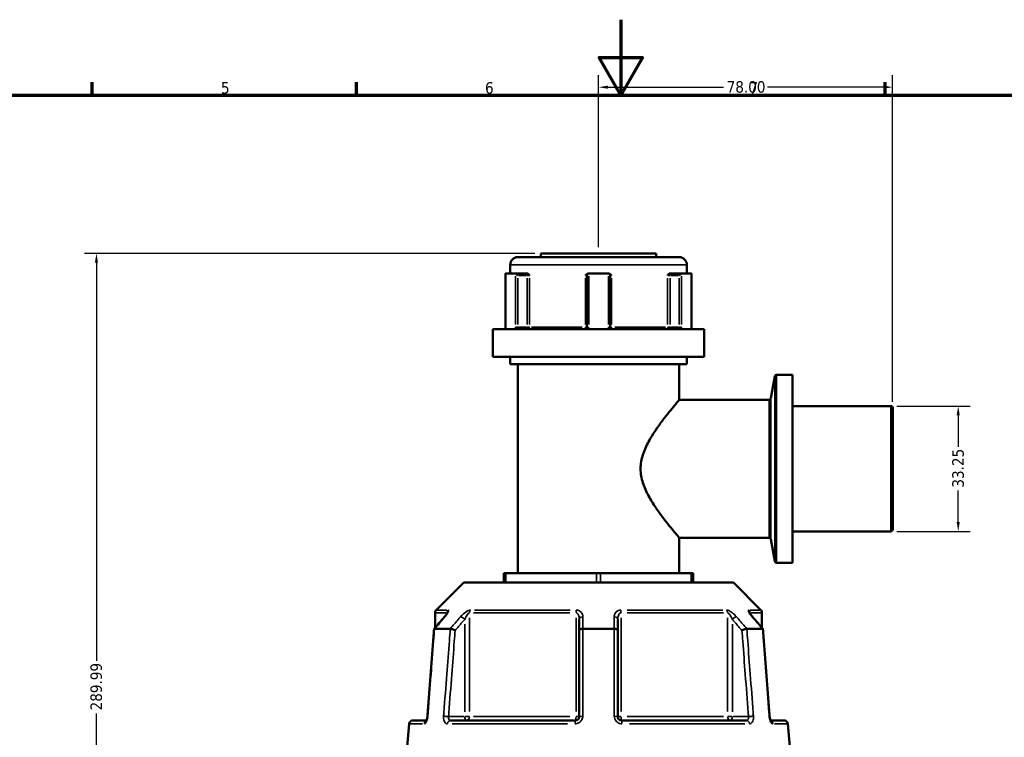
# Model space of a CAD drawing. Header units: millimetres. Extents: x 0 to 904, y 0 to 934.
# Tile 4 of 11: x 261 to 522, y 404 to 594. Entities that reach past the tile are written whole.
import ezdxf

# ---------------------------------------------------------------- set-up
doc = ezdxf.new("R2010")
doc.units = ezdxf.units.MM
for name, color, linetype, lineweight in [('Border (ANSI)', 7, 'Continuous', 70), ('Dimension (ANSI)', 7, 'Continuous', 25), ('Visible (ANSI)', 7, 'Continuous', 50), ('Visible Narrow (ANSI)', 7, 'Continuous', 35)]:
    doc.layers.add(name, color=color, linetype=linetype, lineweight=lineweight)
doc.styles.add('Note Text (ANSI)', font='tahoma.ttf')
doc.dimstyles.new('Default - mm (ANSI)', dxfattribs={"dimtxt": 3.048, "dimasz": 2.5, "dimexe": 3.175, "dimexo": 1.6002, "dimgap": 0.8, "dimtad": 0, "dimtoh": 1, "dimrnd": 1e-08, "dimzin": 4, "dimdsep": 46, "dimtxsty": 'Note Text (ANSI)', "dimcen": 0.09, "dimdle": 10, "dimclrd": 256, "dimclre": 256, "dimclrt": 256, "dimadec": 1, "dimazin": 1, "dimtfac": 1, "dimtofl": 0, "dimtmove": 0, "dimatfit": 3, "dimfxl": 1, "dimtolj": 1, "dimtzin": 4, "dimlwd": -1, "dimlwe": -1, "dimarcsym": 0})

# ---------------------------------------------------------------- blocks, each defined once
blk = doc.blocks.new('Borders Default Border')
at = {"layer": 'Border (ANSI)'}
for p, q in [((280.33, 574), (280.33, 577.45)), ((350.42, 574), (350.42, 577.45)), ((490.58, 574), (490.58, 577.45))]:
    blk.add_line(p, q, dxfattribs=at)
at = {"layer": 'Border (ANSI)', "flags": 128}
for points in [[(420.5, 594), (420.5, 574), (414.73, 584), (426.27, 584), (420.5, 574)], [(20, 20), (20, 574), (821, 574), (821, 20), (20, 20)]]:
    blk.add_lwpolyline(points, dxfattribs=at)
at = {"layer": 'Border (ANSI)', "char_height": 3.05, "attachment_point": 7, "style": 'Note Text (ANSI)'}
for s, insert in [('5', (314.48, 574.34)), ('6', (384.49, 574.34)), ('7', (454.6, 574.4))]:
    blk.add_mtext(s, dxfattribs=dict(at, insert=insert))
blk = doc.blocks.new('*D6')
at = {"layer": 'Defpoints', "color": 0, "transparency": 16777216}
for p in [(492.08, 491.59), (492.08, 458.34), (509.97, 458.34)]:
    blk.add_point(p, dxfattribs=at)
at = {"layer": 'Dimension (ANSI)', "transparency": 16777216}
for p, q in [((493.68, 491.59), (513.14, 491.59)), ((509.97, 489.09), (509.97, 480.77)), ((509.97, 460.84), (509.97, 469.16)), ((493.68, 458.34), (513.14, 458.34))]:
    blk.add_line(p, q, dxfattribs=at)
for points in [[(509.55, 489.09), (510.38, 489.09), (509.97, 491.59)], [(509.55, 460.84), (510.38, 460.84), (509.97, 458.34)]]:
    blk.add_solid(points, dxfattribs=at)
at = {"layer": 'Dimension (ANSI)', "transparency": 16777216, "insert": (508.38, 469.96), "char_height": 3.048, "attachment_point": 1, "rotation": 90, "style": 'Note Text (ANSI)'}
blk.add_mtext('\\A1;33.25', dxfattribs=at)
blk = doc.blocks.new('*D9')
at = {"layer": 'Defpoints', "color": 0, "transparency": 16777216}
for p in [(281.44, 532.06), (399.28, 532.06), (414.97, 242.06)]:
    blk.add_point(p, dxfattribs=at)
at = {"layer": 'Dimension (ANSI)', "transparency": 16777216}
for p, q in [((397.68, 532.06), (278.27, 532.06)), ((281.44, 529.56), (281.44, 424.02)), ((281.44, 244.56), (281.44, 410.11)), ((413.37, 242.06), (278.27, 242.06))]:
    blk.add_line(p, q, dxfattribs=at)
for points in [[(281.02, 529.56), (281.86, 529.56), (281.44, 532.06)], [(281.02, 244.56), (281.86, 244.56), (281.44, 242.06)]]:
    blk.add_solid(points, dxfattribs=at)
at = {"layer": 'Dimension (ANSI)', "transparency": 16777216, "insert": (279.85, 410.91), "char_height": 3.048, "attachment_point": 1, "rotation": 90, "style": 'Note Text (ANSI)'}
blk.add_mtext('\\A1;289.99', dxfattribs=at)
blk = doc.blocks.new('*D10')
at = {"layer": 'Defpoints', "color": 0, "transparency": 16777216}
for p in [(414.58, 576.11), (414.58, 532.06), (492.58, 491.09)]:
    blk.add_point(p, dxfattribs=at)
at = {"layer": 'Dimension (ANSI)', "transparency": 16777216}
for p, q in [((414.58, 533.66), (414.58, 579.29)), ((492.58, 492.69), (492.58, 579.29)), ((417.08, 576.11), (447.76, 576.11)), ((490.08, 576.11), (459.41, 576.11))]:
    blk.add_line(p, q, dxfattribs=at)
for points in [[(417.08, 576.53), (417.08, 575.7), (414.58, 576.11)], [(490.08, 576.53), (490.08, 575.7), (492.58, 576.11)]]:
    blk.add_solid(points, dxfattribs=at)
at = {"layer": 'Dimension (ANSI)', "transparency": 16777216, "insert": (448.56, 577.71), "char_height": 3.048, "attachment_point": 1, "style": 'Note Text (ANSI)'}
blk.add_mtext('\\A1;78.00', dxfattribs=at)

msp = doc.modelspace()

# ---------------------------------------------------------------- linework, layer by layer
at = {"layer": 'Visible (ANSI)'}
for p, q in [((393.163, 531.055), (436.003, 531.055)), ((399.283, 532.055), (429.883, 532.055)), ((399.283, 532.055), (399.283, 531.055)), ((429.883, 532.055), (429.883, 531.055)), ((391.163, 529.055), (391.163, 526.705)), ((438.003, 529.055), (438.003, 526.705)), ((389.917, 526.638), (389.917, 512.505)), ((389.982, 526.705), (392.542, 526.705)), ((395.379, 526.705), (392.542, 526.705)), ((395.748, 526.705), (395.379, 526.705)), ((411.523, 526.205), (411.523, 512.505)), ((412.023, 526.705), (411.947, 526.705)), ((412.023, 526.705), (417.143, 526.705)), ((417.219, 526.705), (417.143, 526.705)), ((417.643, 512.505), (417.643, 526.205)), ((433.788, 526.705), (433.419, 526.705)), ((436.624, 526.705), (433.788, 526.705)), ((436.624, 526.705), (439.184, 526.705)), ((439.249, 512.505), (439.249, 526.638)), ((386.533, 512.005), (442.633, 512.005)), ((386.533, 512.005), (386.533, 504.655)), ((442.633, 512.005), (442.633, 504.655)), ((386.533, 504.655), (442.633, 504.655)), ((391.163, 504.655), (391.163, 502.655)), ((438.003, 504.655), (438.003, 502.655)), ((391.163, 502.655), (438.003, 502.655)), ((393.163, 502.655), (393.163, 447.27)), ((436.003, 502.655), (436.003, 493.25)), ((460.284, 493.663), (461.31, 499.486)), ((466.063, 499.899), (461.803, 499.899)), ((466.063, 499.899), (466.063, 450.026)), ((459.791, 493.25), (436.003, 493.25)), ((492.083, 491.587), (466.063, 491.587)), ((492.583, 491.087), (492.583, 458.838)), ((492.083, 458.338), (466.063, 458.338)), ((436.003, 456.676), (436.003, 447.27)), ((459.791, 456.676), (436.003, 456.676)), ((460.284, 456.262), (461.31, 450.439)), ((466.063, 450.026), (461.803, 450.026)), ((389.496, 447.27), (389.996, 447.27)), ((389.496, 447.27), (389.496, 444.82)), ((389.996, 447.27), (414.083, 447.27)), ((414.083, 447.27), (415.083, 447.27)), ((415.083, 447.27), (439.17, 447.27)), ((439.17, 447.27), (439.67, 447.27)), ((439.67, 444.82), (439.67, 447.27)), ((378.834, 444.82), (371.526, 437.512)), ((378.834, 444.82), (450.332, 444.82)), ((450.332, 444.82), (457.64, 437.512)), ((371.233, 436.805), (371.233, 432.814)), ((457.933, 436.805), (457.933, 432.814)), ((409.483, 435.036), (409.483, 432.12)), ((419.683, 432.12), (419.683, 435.036)), ((371.091, 432.57), (375.252, 432.57)), ((409.483, 432.12), (409.483, 409.27)), ((410.422, 432.57), (418.745, 432.57)), ((419.683, 409.27), (419.683, 432.12)), ((453.915, 432.57), (458.076, 432.57)), ((364.378, 407.357), (363.583, 398.27)), ((365.374, 408.27), (368.951, 408.27)), ((375.346, 408.27), (408.483, 408.27)), ((420.683, 408.27), (453.821, 408.27)), ((460.215, 408.27), (463.792, 408.27)), ((464.788, 407.357), (465.583, 398.27))]:
    msp.add_line(p, q, dxfattribs=at)
for centre, radius, start, end in [((393.163, 529.055), 2, 90, 180), ((436.003, 529.055), 2, 0, 90), ((412.023, 526.205), 0.5, 95.53316, 180), ((417.143, 526.205), 0.5, 0, 84.46684), ((461.803, 499.399), 0.5, 90, 170), ((459.791, 493.75), 0.5, 270, 350), ((492.083, 491.087), 0.5, 0, 90), ((492.083, 458.838), 0.5, 270, 0), ((459.791, 456.176), 0.5, 10, 90), ((461.803, 450.526), 0.5, 190, 270), ((372.233, 436.805), 1, 135, 180), ((456.933, 436.805), 1, 0, 45), ((365.374, 407.27), 1, 90, 175), ((463.792, 407.27), 1, 5, 90)]:
    msp.add_arc(centre, radius, start, end, dxfattribs=at)
for centre, major_axis, ratio, start_param, end_param in [((390.417, 526.205), (-0.483, 0.483), 0.2679492, 6.1179578, 6.5449847), ((392.977, 526.205), (0.483, -0.483), 0.2679492, 1.3089969, 2.7832214), ((436.189, 526.205), (0.483, 0.483), 0.2679492, 0.3583713, 1.8325957), ((438.749, 526.205), (-0.483, -0.483), 0.2679492, 2.8797933, 3.3068202), ((10362.712, -11005.959), (354.119, -16144.189), 0.871299, 3.9057859, 3.9060627), ((-9396.882, -10848.813), (350.928, 15922.406), 0.8713232, 5.5188049, 5.5190856)]:
    msp.add_ellipse(centre, major_axis=major_axis, ratio=ratio, start_param=start_param, end_param=end_param, dxfattribs=at)
for points in [[(389.962, 526.703), (389.969, 526.704), (389.976, 526.705), (389.982, 526.705)], [(392.542, 526.705), (392.552, 526.705), (392.561, 526.704), (392.57, 526.703)], [(411.975, 526.703), (411.991, 526.704), (412.007, 526.705), (412.023, 526.705)], [(417.143, 526.705), (417.159, 526.705), (417.175, 526.704), (417.191, 526.703)], [(436.596, 526.703), (436.605, 526.704), (436.615, 526.705), (436.624, 526.705)], [(439.184, 526.705), (439.191, 526.705), (439.197, 526.704), (439.204, 526.703)], [(371.08, 432.57), (371.083, 432.57), (371.087, 432.57), (371.091, 432.57)], [(375.252, 432.57), (375.257, 432.57), (375.262, 432.57), (375.267, 432.57)], [(410.396, 432.57), (410.405, 432.57), (410.413, 432.57), (410.422, 432.57)], [(418.745, 432.57), (418.753, 432.57), (418.762, 432.57), (418.77, 432.57)], [(453.9, 432.57), (453.905, 432.57), (453.91, 432.57), (453.915, 432.57)], [(458.076, 432.57), (458.079, 432.57), (458.083, 432.57), (458.087, 432.57)], [(369.156, 408.888), (369.169, 408.948), (369.18, 409.009), (369.189, 409.071)]]:
    msp.add_open_spline(points, degree=3, dxfattribs=at)
for points, knots in [([(395.748, 526.705), (395.799, 526.705), (395.85, 526.688), (395.966, 526.618), (396.024, 526.558), (396.142, 526.412), (396.204, 526.312), (396.269, 526.207), (396.269, 526.206), (396.27, 526.205)], [0.232327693, 0.232327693, 0.232327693, 0.232327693, 0.253574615, 0.253574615, 0.282658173, 0.282658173, 0.324006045, 0.324006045, 0.324303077, 0.324303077, 0.324303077, 0.324303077]), ([(411.098, 526.205), (411.098, 526.206), (411.099, 526.207), (411.202, 526.312), (411.301, 526.412), (411.491, 526.558), (411.587, 526.618), (411.778, 526.688), (411.862, 526.705), (411.947, 526.705)], [-0.000316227, -0.000316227, -0.000316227, -0.000316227, 0, 0, 0.044019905, 0.044019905, 0.074982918, 0.074982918, 0.097602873, 0.097602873, 0.097602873, 0.097602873]), ([(417.219, 526.705), (417.305, 526.705), (417.389, 526.688), (417.58, 526.618), (417.675, 526.558), (417.865, 526.412), (417.965, 526.312), (418.067, 526.207), (418.068, 526.206), (418.069, 526.205)], [0.232327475, 0.232327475, 0.232327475, 0.232327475, 0.253574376, 0.253574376, 0.282657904, 0.282657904, 0.324005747, 0.324005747, 0.324302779, 0.324302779, 0.324302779, 0.324302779]), ([(432.897, 526.205), (432.897, 526.206), (432.898, 526.207), (432.963, 526.312), (433.025, 526.412), (433.142, 526.558), (433.201, 526.618), (433.317, 526.688), (433.368, 526.705), (433.419, 526.705)], [-0.000316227, -0.000316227, -0.000316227, -0.000316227, 0, 0, 0.044019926, 0.044019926, 0.074982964, 0.074982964, 0.097602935, 0.097602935, 0.097602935, 0.097602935]), ([(389.841, 512.005), (389.849, 512.027), (389.857, 512.052), (389.873, 512.108), (389.88, 512.139), (389.893, 512.205), (389.899, 512.24), (389.908, 512.312), (389.911, 512.35), (389.916, 512.427), (389.917, 512.466), (389.917, 512.505)], [-0.07407238, -0.07407238, -0.07407238, -0.07407238, -0.059257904, -0.059257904, -0.044443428, -0.044443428, -0.029628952, -0.029628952, -0.014814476, -0.014814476, 0, 0, 0, 0]), ([(411.523, 512.505), (411.523, 512.456), (411.516, 512.407), (411.479, 512.286), (411.439, 512.217), (411.315, 512.087), (411.223, 512.036), (411.091, 512.009), (411.057, 512.005), (411.023, 512.005)], [-0.23500199, -0.23500199, -0.23500199, -0.23500199, -0.20569371, -0.20569371, -0.15880048, -0.15880048, -0.09783927, -0.09783927, -0.0773717, -0.0773717, -0.0773717, -0.0773717]), ([(418.143, 512.005), (418.119, 512.005), (418.095, 512.007), (417.986, 512.023), (417.903, 512.058), (417.782, 512.153), (417.738, 512.205), (417.68, 512.309), (417.663, 512.358), (417.646, 512.44), (417.643, 512.473), (417.643, 512.505)], [-0.788848, -0.788848, -0.788848, -0.788848, -0.77433301, -0.77433301, -0.7219246, -0.7219246, -0.68161043, -0.68161043, -0.65059953, -0.65059953, -0.63121772, -0.63121772, -0.63121772, -0.63121772]), ([(439.249, 512.505), (439.249, 512.466), (439.25, 512.427), (439.255, 512.35), (439.259, 512.312), (439.268, 512.24), (439.273, 512.205), (439.286, 512.139), (439.294, 512.108), (439.309, 512.052), (439.317, 512.027), (439.325, 512.005)], [1.262435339, 1.262435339, 1.262435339, 1.262435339, 1.277249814, 1.277249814, 1.29206429, 1.29206429, 1.306878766, 1.306878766, 1.321693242, 1.321693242, 1.336507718, 1.336507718, 1.336507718, 1.336507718]), ([(436.003, 456.676), (436.003, 456.676), (435.897, 456.8), (435.473, 457.299), (435.156, 457.674), (434.357, 458.633), (433.873, 459.219), (432.813, 460.537), (432.237, 461.27), (431.054, 462.832), (430.4, 463.726), (429.09, 465.66), (428.434, 466.7), (427.25, 468.889), (426.722, 470.039), (425.964, 472.433), (425.737, 473.679), (425.737, 476.247), (425.964, 477.492), (426.722, 479.886), (427.25, 481.036), (428.434, 483.226), (429.09, 484.265), (430.4, 486.199), (431.054, 487.093), (432.237, 488.655), (432.813, 489.388), (433.873, 490.706), (434.357, 491.292), (435.156, 492.251), (435.473, 492.626), (435.897, 493.125), (436.003, 493.25), (436.003, 493.25)], [3.0074099, 3.0074099, 3.0074099, 3.0074099, 3.3740744, 3.3740744, 3.740739, 3.740739, 4.1074035, 4.1074035, 4.474068, 4.474068, 4.859256, 4.859256, 5.2444439, 5.2444439, 5.6296319, 5.6296319, 6.0148198, 6.0148198, 6.4000078, 6.4000078, 6.7851957, 6.7851957, 7.1703837, 7.1703837, 7.5555717, 7.5555717, 7.9222362, 7.9222362, 8.2889007, 8.2889007, 8.6555652, 8.6555652, 9.0222297, 9.0222297, 9.0222297, 9.0222297]), ([(374.506, 436.786), (374.506, 436.786), (374.505, 436.783), (374.499, 436.768), (374.49, 436.747), (374.458, 436.679), (374.428, 436.625), (374.343, 436.482), (374.28, 436.387), (374.136, 436.185), (374.055, 436.078), (373.894, 435.877), (373.817, 435.785), (373.735, 435.692)], [0.11830044, 0.11830044, 0.11830044, 0.11830044, 0.12984163, 0.12984163, 0.15596521, 0.15596521, 0.19532048, 0.19532048, 0.24858388, 0.24858388, 0.30184727, 0.30184727, 0.345416, 0.345416, 0.345416, 0.345416]), ([(455.431, 435.692), (455.332, 435.806), (455.239, 435.918), (455.067, 436.136), (454.988, 436.242), (454.852, 436.439), (454.793, 436.531), (454.727, 436.647), (454.708, 436.681), (454.683, 436.733), (454.675, 436.751), (454.665, 436.775), (454.662, 436.782), (454.661, 436.786), (454.661, 436.786), (454.661, 436.786)], [0, 0, 0, 0, 0.05326363, 0.05326363, 0.10652726, 0.10652726, 0.15979088, 0.15979088, 0.1864227, 0.1864227, 0.20693939, 0.20693939, 0.22202176, 0.22202176, 0.22711666, 0.22711666, 0.22711666, 0.22711666]), ([(370.982, 432.511), (370.864, 430.967), (370.747, 429.423), (370.512, 426.334), (370.395, 424.789), (370.16, 421.701), (370.042, 420.156), (369.807, 417.068), (369.69, 415.523), (369.455, 412.435), (369.338, 410.89), (369.22, 409.346)], [0.5718587, 0.5718587, 0.5718587, 0.5718587, 1.0369479, 1.0369479, 1.5020372, 1.5020372, 1.9671264, 1.9671264, 2.4322156, 2.4322156, 2.8973048, 2.8973048, 2.8973048, 2.8973048]), ([(371.08, 432.57), (371.027, 432.565), (370.996, 432.55), (370.983, 432.521), (370.982, 432.516), (370.982, 432.511)], [-0.153595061, -0.153595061, -0.153595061, -0.153595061, -0.116550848, -0.116550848, -0.109554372, -0.109554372, -0.109554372, -0.109554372]), ([(376.555, 432.12), (376.554, 432.121), (376.553, 432.122), (376.448, 432.178), (376.335, 432.233), (376.099, 432.336), (375.978, 432.384), (375.741, 432.466), (375.627, 432.501), (375.424, 432.55), (375.337, 432.565), (375.267, 432.57)], [-0.15371258, -0.15371258, -0.15371258, -0.15371258, -0.15323742, -0.15323742, -0.11409173, -0.11409173, -0.07545617, -0.07545617, -0.03695795, -0.03695795, 0, 0, 0, 0]), ([(410.396, 432.57), (410.274, 432.565), (410.155, 432.55), (409.931, 432.501), (409.83, 432.466), (409.662, 432.384), (409.597, 432.336), (409.507, 432.233), (409.484, 432.178), (409.483, 432.122), (409.483, 432.121), (409.483, 432.12)], [-0.15359492, -0.15359492, -0.15359492, -0.15359492, -0.11655078, -0.11655078, -0.07796289, -0.07796289, -0.03923697, -0.03923697, 0, 0, 0.0004764, 0.0004764, 0.0004764, 0.0004764]), ([(419.683, 432.12), (419.683, 432.121), (419.683, 432.122), (419.683, 432.178), (419.659, 432.233), (419.57, 432.336), (419.504, 432.384), (419.336, 432.466), (419.235, 432.501), (419.012, 432.55), (418.893, 432.565), (418.77, 432.57)], [-0.15371258, -0.15371258, -0.15371258, -0.15371258, -0.15323729, -0.15323729, -0.11409168, -0.11409168, -0.07545593, -0.07545593, -0.03695789, -0.03695789, 0, 0, 0, 0]), ([(453.9, 432.57), (453.83, 432.565), (453.742, 432.55), (453.54, 432.501), (453.426, 432.466), (453.189, 432.384), (453.068, 432.336), (452.832, 432.233), (452.718, 432.178), (452.614, 432.122), (452.613, 432.121), (452.611, 432.12)], [-0.15359504, -0.15359504, -0.15359504, -0.15359504, -0.11655084, -0.11655084, -0.07796278, -0.07796278, -0.03923704, -0.03923704, 0, 0, 0.00047627, 0.00047627, 0.00047627, 0.00047627]), ([(458.185, 432.511), (458.184, 432.516), (458.183, 432.521), (458.171, 432.55), (458.139, 432.565), (458.087, 432.57)], [-0.043938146, -0.043938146, -0.043938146, -0.043938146, -0.03695796, -0.03695796, 0, 0, 0, 0]), ([(459.946, 409.346), (459.829, 410.89), (459.711, 412.435), (459.476, 415.523), (459.359, 417.068), (459.124, 420.156), (459.007, 421.701), (458.772, 424.789), (458.654, 426.334), (458.419, 429.423), (458.302, 430.967), (458.185, 432.511)], [1.2046153, 1.2046153, 1.2046153, 1.2046153, 1.6697046, 1.6697046, 2.1347938, 2.1347938, 2.599883, 2.599883, 3.0649722, 3.0649722, 3.5300614, 3.5300614, 3.5300614, 3.5300614]), ([(369.22, 409.346), (369.21, 409.209), (369.192, 409.071), (369.142, 408.811), (369.111, 408.69), (369.045, 408.481), (369.01, 408.393), (368.948, 408.261), (368.92, 408.213), (368.884, 408.158), (368.872, 408.146), (368.872, 408.146)], [0, 0, 0, 0, 0.05246869, 0.05246869, 0.10385719, 0.10385719, 0.15173749, 0.15173749, 0.19343627, 0.19343627, 0.22729393, 0.22729393, 0.22729393, 0.22729393]), ([(368.872, 408.146), (368.872, 408.146), (368.873, 408.146), (368.878, 408.152), (368.888, 408.165), (368.903, 408.186)], [0.08751627, 0.08751627, 0.08751627, 0.08751627, 0.094643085, 0.094643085, 0.122975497, 0.122975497, 0.122975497, 0.122975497]), ([(368.951, 408.27), (368.957, 408.282), (368.963, 408.294), (368.998, 408.365), (369.028, 408.437), (369.075, 408.571), (369.092, 408.628), (369.109, 408.688)], [0.150448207, 0.150448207, 0.150448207, 0.150448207, 0.159506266, 0.159506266, 0.200620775, 0.200620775, 0.227257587, 0.227257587, 0.227257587, 0.227257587]), ([(409.483, 409.27), (409.483, 409.204), (409.477, 409.139), (409.443, 408.971), (409.406, 408.871), (409.287, 408.659), (409.195, 408.554), (408.943, 408.364), (408.771, 408.296), (408.558, 408.272), (408.521, 408.27), (408.483, 408.27)], [0, 0, 0, 0, 0.03957477, 0.03957477, 0.1028944, 0.1028944, 0.18520991, 0.18520991, 0.29222008, 0.29222008, 0.31481112, 0.31481112, 0.31481112, 0.31481112]), ([(420.683, 408.27), (420.573, 408.27), (420.463, 408.288), (420.191, 408.382), (420.039, 408.485), (419.77, 408.799), (419.683, 409.035), (419.683, 409.27)], [0, 0, 0, 0, 0.06653404, 0.06653404, 0.1729885, 0.1729885, 0.31481287, 0.31481287, 0.31481287, 0.31481287]), ([(459.946, 409.346), (459.957, 409.209), (459.975, 409.071), (460.024, 408.811), (460.055, 408.69), (460.121, 408.481), (460.156, 408.393), (460.198, 408.303), (460.207, 408.286), (460.215, 408.27)], [0, 0, 0, 0, 0.05246869, 0.05246869, 0.10385719, 0.10385719, 0.15173749, 0.15173749, 0.16436308, 0.16436308, 0.16436308, 0.16436308]), ([(460.294, 408.146), (460.294, 408.146), (460.294, 408.146), (460.289, 408.152), (460.277, 408.167), (460.243, 408.218), (460.221, 408.257), (460.168, 408.365), (460.138, 408.437), (460.078, 408.611), (460.048, 408.717), (459.995, 408.952), (459.973, 409.082), (459.954, 409.258), (459.949, 409.302), (459.946, 409.346)], [0.08751627, 0.08751627, 0.08751627, 0.08751627, 0.09464308, 0.09464308, 0.12462258, 0.12462258, 0.15950627, 0.15950627, 0.20062077, 0.20062077, 0.24742921, 0.24742921, 0.29808648, 0.29808648, 0.31481397, 0.31481397, 0.31481397, 0.31481397])]:
    msp.add_open_spline(points, degree=3, knots=knots, dxfattribs=at)
at = {"layer": 'Visible Narrow (ANSI)'}
for p, q in [((437.715, 529.055), (391.452, 529.055)), ((389.962, 513.215), (389.962, 525.993)), ((392.57, 525.993), (392.57, 513.215)), ((393.227, 513.19), (393.227, 525.52)), ((393.347, 526.205), (395.509, 526.205)), ((395.629, 525.52), (395.629, 513.19)), ((395.66, 526.205), (396.246, 526.205)), ((396.27, 513.19), (396.27, 525.52)), ((411.098, 525.52), (411.098, 513.19)), ((411.133, 526.205), (411.522, 526.205)), ((411.975, 513.215), (411.975, 525.993)), ((417.191, 525.993), (417.191, 513.215)), ((417.644, 526.205), (418.034, 526.205)), ((418.069, 513.19), (418.069, 525.52)), ((432.897, 525.52), (432.897, 513.19)), ((432.92, 526.205), (433.506, 526.205)), ((433.538, 513.19), (433.538, 525.52)), ((433.658, 526.205), (435.819, 526.205)), ((435.939, 525.52), (435.939, 513.19)), ((436.596, 513.215), (436.596, 525.993)), ((439.204, 525.993), (439.204, 513.215)), ((389.958, 512.505), (389.917, 512.505)), ((393.195, 512.505), (392.593, 512.505)), ((395.509, 512.505), (393.347, 512.505)), ((396.246, 512.505), (395.66, 512.505)), ((396.829, 512.505), (410.234, 512.505)), ((411.522, 512.505), (411.133, 512.505)), ((411.938, 512.505), (411.525, 512.505)), ((417.642, 512.505), (417.228, 512.505)), ((418.034, 512.505), (417.644, 512.505)), ((418.933, 512.505), (432.338, 512.505)), ((433.506, 512.505), (432.92, 512.505)), ((435.819, 512.505), (433.658, 512.505)), ((436.573, 512.505), (435.972, 512.505)), ((439.249, 512.505), (439.208, 512.505)), ((461.31, 450.741), (461.31, 499.184)), ((461.803, 499.592), (461.803, 450.333)), ((459.791, 456.901), (459.791, 493.024)), ((460.284, 493.432), (460.284, 456.493)), ((492.083, 458.543), (492.083, 491.382)), ((389.996, 444.943), (389.996, 447.148)), ((414.083, 447.148), (414.083, 444.943)), ((415.083, 444.943), (415.083, 447.148)), ((439.17, 447.148), (439.17, 444.943)), ((374.11, 436.805), (371.241, 436.805)), ((371.534, 437.512), (374.383, 437.512)), ((374.417, 436.795), (374.417, 436.616)), ((406.97, 436.805), (381.431, 436.805)), ((381.655, 437.512), (407.021, 437.512)), ((422.145, 437.512), (447.511, 437.512)), ((447.735, 436.805), (422.197, 436.805)), ((454.75, 436.616), (454.75, 436.795)), ((454.783, 437.512), (457.632, 437.512)), ((457.925, 436.805), (455.057, 436.805)), ((379.09, 433.747), (379.09, 410.558)), ((380.379, 410.647), (380.379, 435.428)), ((408.621, 435.428), (408.621, 410.647)), ((420.546, 410.647), (420.546, 435.428)), ((448.787, 435.428), (448.787, 410.647)), ((450.076, 410.558), (450.076, 433.747)), ((367.948, 407.357), (364.388, 407.357)), ((378.876, 409.27), (375.031, 409.27)), ((406.376, 407.357), (375.793, 407.357)), ((380.333, 409.27), (379.153, 409.27)), ((381.431, 409.27), (406.97, 409.27)), ((409.481, 409.27), (408.691, 409.27)), ((420.475, 409.27), (419.686, 409.27)), ((422.197, 409.27), (447.735, 409.27)), ((453.373, 407.357), (422.791, 407.357)), ((450.013, 409.27), (448.833, 409.27)), ((454.135, 409.27), (450.29, 409.27)), ((464.778, 407.357), (461.219, 407.357))]:
    msp.add_line(p, q, dxfattribs=at)
for centre, major_axis, ratio, start_param, end_param in [((395.379, 526.205), (0, 0.5), 0.5, 4.7909288, 6.2046455), ((433.788, 526.205), (0, 0.5), 0.5, 0.0785398, 1.4922565), ((395.879, 512.505), (0, -0.5), 0.5, 4.7909288, 6.2046455), ((395.879, 512.505), (0, -0.5), 0.7819657, 0.0785398, 1.4922565), ((411.023, 512.505), (0, -0.5), 0.1488294, 0.0785398, 1.4922565), ((418.143, 512.505), (0, -0.5), 0.1488294, 4.7909288, 6.2046455), ((433.288, 512.505), (0, -0.5), 0.7819657, 4.7909288, 6.2046455), ((433.288, 512.505), (0, -0.5), 0.5, 0.0785398, 1.4922565), ((375.343, 436.805), (0, 1), 0.9265657, 0.8246681, 1.5315264), ((381.168, 436.805), (0, -1), 0.7890235, 3.9662607, 4.6731191), ((408.758, 436.805), (0, 1), 0.1375423, 0.8246681, 1.5315264), ((420.408, 436.805), (0, -1), 0.1375423, 1.6100662, 2.3169246), ((447.998, 436.805), (0, 1), 0.7890235, 4.7516589, 5.4585172), ((453.823, 436.805), (0, -1), 0.9265657, 1.6100662, 2.3169246), ((374.49, 435.036), (-0.755, 0.656), 0.3543192, 5.9781609, 6.2671314), ((378.59, 435.036), (-0.755, 0.656), 0.3543192, 4.400804, 5.755338), ((410.483, 435.036), (-1, 0), 0.7086384, 4.8533994, 6.2079334), ((418.683, 435.036), (1, 0), 0.7086384, 0.0752519, 1.4297859), ((450.576, 435.036), (-0.755, -0.656), 0.3543192, 3.66944, 5.023974), ((454.676, 435.036), (0.755, 0.656), 0.3543192, 0.0160539, 0.3050244), ((369.246, 407.27), (0, 1), 0.9213266, 0.4254409, 1.427841), ((370.217, 409.27), (-0.997, 0.076), 0.0437298, 5.8665688, 6.2612581), ((374.317, 409.27), (0.997, -0.076), 0.0437298, 1.1232285, 2.4618904), ((375.346, 407.27), (0, 1), 0.797365, 0.0741765, 1.4093534), ((379.59, 409.27), (0, -1), 0.5, 4.7909288, 6.2046455), ((379.59, 409.27), (0, -1), 0.7890235, 0.0785398, 1.4922565), ((408.483, 407.27), (0, 1), 0.1239616, 0.0741765, 1.4093534), ((408.483, 409.27), (0, -1), 0.1375423, 0.0785398, 1.4922565), ((410.483, 409.27), (-1, 0), 0.0874597, 4.8701533, 6.2088152), ((418.683, 409.27), (1, 0), 0.0874597, 0.0743701, 1.413032), ((420.683, 409.27), (0, -1), 0.1375423, 4.7909288, 6.2046455), ((420.683, 407.27), (0, 1), 0.1239616, 4.8738319, 6.2090088), ((449.576, 409.27), (0, -1), 0.7890235, 4.7909288, 6.2046455), ((449.576, 409.27), (0, -1), 0.5, 0.0785398, 1.4922565), ((453.821, 407.27), (0, 1), 0.797365, 4.8738319, 6.2090088), ((454.849, 409.27), (0.997, 0.076), 0.0437298, 0.6797022, 2.0183641), ((458.949, 409.27), (0.997, 0.076), 0.0437298, 0.0219272, 0.4166165), ((459.921, 407.27), (0, 1), 0.9213266, 4.8553461, 5.8577786)]:
    msp.add_ellipse(centre, major_axis=major_axis, ratio=ratio, start_param=start_param, end_param=end_param, dxfattribs=at)
for points, knots in [([(389.906, 512.005), (389.922, 512.072), (389.935, 512.143), (389.956, 512.31), (389.962, 512.407), (389.962, 512.505)], [-0.05238018, -0.05238018, -0.05238018, -0.05238018, -0.029308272, -0.029308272, 0, 0, 0, 0]), ([(392.57, 512.505), (392.57, 512.44), (392.574, 512.376), (392.593, 512.211), (392.615, 512.113), (392.647, 512.016), (392.649, 512.011), (392.65, 512.005)], [0.631217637, 0.631217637, 0.631217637, 0.631217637, 0.650604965, 0.650604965, 0.681624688, 0.681624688, 0.683597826, 0.683597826, 0.683597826, 0.683597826]), ([(393.578, 512.005), (393.56, 512.005), (393.543, 512.007), (393.464, 512.023), (393.405, 512.058), (393.321, 512.153), (393.291, 512.205), (393.252, 512.309), (393.24, 512.358), (393.229, 512.44), (393.227, 512.473), (393.227, 512.505)], [-0.78884786, -0.78884786, -0.78884786, -0.78884786, -0.77437366, -0.77437366, -0.72195033, -0.72195033, -0.68162469, -0.68162469, -0.65060496, -0.65060496, -0.63121764, -0.63121764, -0.63121764, -0.63121764]), ([(411.839, 512.005), (411.878, 512.072), (411.909, 512.143), (411.96, 512.31), (411.975, 512.407), (411.975, 512.505)], [0.182621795, 0.182621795, 0.182621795, 0.182621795, 0.205693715, 0.205693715, 0.235001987, 0.235001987, 0.235001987, 0.235001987]), ([(417.191, 512.505), (417.191, 512.44), (417.198, 512.376), (417.231, 512.211), (417.267, 512.113), (417.321, 512.017), (417.325, 512.011), (417.328, 512.005)], [0.631217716, 0.631217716, 0.631217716, 0.631217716, 0.650599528, 0.650599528, 0.681610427, 0.681610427, 0.683597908, 0.683597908, 0.683597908, 0.683597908]), ([(435.939, 512.505), (435.939, 512.456), (435.934, 512.407), (435.91, 512.286), (435.882, 512.217), (435.798, 512.087), (435.733, 512.036), (435.638, 512.009), (435.613, 512.005), (435.589, 512.005)], [-0.31313757, -0.31313757, -0.31313757, -0.31313757, -0.2838293, -0.2838293, -0.23693606, -0.23693606, -0.17597486, -0.17597486, -0.15550734, -0.15550734, -0.15550734, -0.15550734]), ([(436.516, 512.005), (436.539, 512.072), (436.557, 512.143), (436.587, 512.31), (436.596, 512.407), (436.596, 512.505)], [0.26075738, 0.26075738, 0.26075738, 0.26075738, 0.283829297, 0.283829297, 0.313137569, 0.313137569, 0.313137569, 0.313137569]), ([(439.204, 512.505), (439.204, 512.44), (439.207, 512.376), (439.221, 512.211), (439.236, 512.113), (439.258, 512.016), (439.259, 512.011), (439.261, 512.005)], [1.262435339, 1.262435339, 1.262435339, 1.262435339, 1.281821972, 1.281821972, 1.312840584, 1.312840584, 1.314815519, 1.314815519, 1.314815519, 1.314815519]), ([(373.847, 435.743), (374.04, 435.964), (374.215, 436.184), (374.489, 436.567), (374.595, 436.733), (374.731, 436.987), (374.775, 437.083), (374.834, 437.26), (374.847, 437.34), (374.828, 437.444), (374.806, 437.476), (374.749, 437.506), (374.721, 437.512), (374.688, 437.512)], [-0.345416, -0.345416, -0.345416, -0.345416, -0.25131567, -0.25131567, -0.17440412, -0.17440412, -0.12292214, -0.12292214, -0.06721438, -0.06721438, -0.02585168, -0.02585168, 0, 0, 0, 0]), ([(374.417, 436.805), (374.433, 436.805), (374.446, 436.799), (374.469, 436.775), (374.477, 436.756), (374.483, 436.732)], [0, 0, 0, 0, 0.025851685, 0.025851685, 0.053736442, 0.053736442, 0.053736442, 0.053736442]), ([(380.61, 437.512), (380.48, 437.512), (380.323, 437.477), (379.719, 437.247), (379.238, 436.909), (378.525, 436.293), (378.253, 436.019), (378.013, 435.743)], [-0.34541683, -0.34541683, -0.34541683, -0.34541683, -0.28278882, -0.28278882, -0.11734182, -0.11734182, 0, 0, 0, 0]), ([(379.09, 435.036), (379.21, 435.312), (379.346, 435.586), (379.7, 436.202), (379.939, 436.54), (380.238, 436.77), (380.315, 436.805), (380.379, 436.805)], [0, 0, 0, 0, 0.11734182, 0.11734182, 0.28278882, 0.28278882, 0.34541683, 0.34541683, 0.34541683, 0.34541683]), ([(408.621, 436.805), (408.663, 436.805), (408.706, 436.799), (408.813, 436.769), (408.876, 436.736), (409.013, 436.633), (409.083, 436.553), (409.199, 436.376), (409.247, 436.281), (409.349, 436.028), (409.394, 435.862), (409.465, 435.479), (409.483, 435.258), (409.483, 435.036)], [0, 0, 0, 0, 0.02585168, 0.02585168, 0.06721438, 0.06721438, 0.12305037, 0.12305037, 0.17415567, 0.17415567, 0.25081718, 0.25081718, 0.34541583, 0.34541583, 0.34541583, 0.34541583]), ([(410.417, 435.743), (410.417, 435.965), (410.379, 436.186), (410.235, 436.569), (410.142, 436.735), (409.935, 436.988), (409.838, 437.083), (409.601, 437.26), (409.459, 437.34), (409.18, 437.444), (409.052, 437.476), (408.834, 437.506), (408.748, 437.512), (408.661, 437.512)], [-0.34541583, -0.34541583, -0.34541583, -0.34541583, -0.25081718, -0.25081718, -0.17415567, -0.17415567, -0.12305037, -0.12305037, -0.06721438, -0.06721438, -0.02585168, -0.02585168, 0, 0, 0, 0]), ([(420.505, 437.512), (420.273, 437.512), (420.048, 437.469), (419.399, 437.219), (419.101, 436.895), (418.807, 436.293), (418.749, 436.019), (418.749, 435.743)], [-0.34541645, -0.34541645, -0.34541645, -0.34541645, -0.27620858, -0.27620858, -0.11734182, -0.11734182, 0, 0, 0, 0]), ([(419.683, 435.036), (419.683, 435.312), (419.712, 435.586), (419.855, 436.188), (420.002, 436.512), (420.321, 436.762), (420.431, 436.805), (420.546, 436.805)], [0, 0, 0, 0, 0.11734182, 0.11734182, 0.27620858, 0.27620858, 0.34541645, 0.34541645, 0.34541645, 0.34541645]), ([(451.153, 435.743), (450.961, 435.964), (450.748, 436.183), (450.331, 436.566), (450.133, 436.732), (449.788, 436.987), (449.646, 437.083), (449.35, 437.26), (449.195, 437.34), (448.935, 437.444), (448.828, 437.476), (448.668, 437.506), (448.61, 437.512), (448.556, 437.512)], [-0.34541603, -0.34541603, -0.34541603, -0.34541603, -0.25141662, -0.25141662, -0.17445287, -0.17445287, -0.12288915, -0.12288915, -0.06721438, -0.06721438, -0.02585168, -0.02585168, 0, 0, 0, 0]), ([(448.787, 436.805), (448.814, 436.805), (448.843, 436.799), (448.921, 436.769), (448.974, 436.736), (449.102, 436.633), (449.179, 436.553), (449.326, 436.376), (449.397, 436.28), (449.568, 436.025), (449.667, 435.859), (449.874, 435.476), (449.98, 435.257), (450.076, 435.036)], [0, 0, 0, 0, 0.02585168, 0.02585168, 0.06721438, 0.06721438, 0.12288915, 0.12288915, 0.17445287, 0.17445287, 0.25141662, 0.25141662, 0.34541603, 0.34541603, 0.34541603, 0.34541603]), ([(454.478, 437.512), (454.396, 437.512), (454.348, 437.475), (454.293, 437.24), (454.455, 436.906), (454.865, 436.293), (455.079, 436.019), (455.319, 435.743)], [-0.34541684, -0.34541684, -0.34541684, -0.34541684, -0.28109054, -0.28109054, -0.11734182, -0.11734182, 0, 0, 0, 0]), ([(371.091, 432.57), (371.784, 433.368), (372.477, 434.166), (373.17, 434.963), (373.396, 435.223), (373.622, 435.483), (373.847, 435.743)], [-1.97914638, -1.97914638, -1.97914638, -1.97914638, -1.63999425, -1.63999425, -1.63999425, -1.52956, -1.52956, -1.52956, -1.52956]), ([(378.013, 435.743), (377.787, 435.483), (377.561, 435.223), (377.335, 434.963), (376.64, 434.166), (375.946, 433.368), (375.252, 432.57)], [-2.74525, -2.74525, -2.74525, -2.74525, -2.63478434, -2.63478434, -2.63478434, -2.29566362, -2.29566362, -2.29566362, -2.29566362]), ([(376.555, 432.12), (377.174, 432.832), (377.793, 433.544), (378.412, 434.256), (378.638, 434.516), (378.864, 434.776), (379.09, 435.036)], [2.33212986, 2.33212986, 2.33212986, 2.33212986, 2.63478434, 2.63478434, 2.63478434, 2.74525, 2.74525, 2.74525, 2.74525]), ([(410.422, 432.57), (410.421, 433.368), (410.42, 434.166), (410.419, 434.963), (410.418, 435.223), (410.418, 435.483), (410.417, 435.743)], [-1.97914638, -1.97914638, -1.97914638, -1.97914638, -1.63999115, -1.63999115, -1.63999115, -1.52956, -1.52956, -1.52956, -1.52956]), ([(418.749, 435.743), (418.749, 435.483), (418.748, 435.223), (418.748, 434.963), (418.747, 434.166), (418.746, 433.368), (418.745, 432.57)], [-0.97913562, -0.97913562, -0.97913562, -0.97913562, -0.86870447, -0.86870447, -0.86870447, -0.52954924, -0.52954924, -0.52954924, -0.52954924]), ([(450.076, 435.036), (450.302, 434.776), (450.528, 434.516), (450.754, 434.256), (451.373, 433.544), (451.992, 432.832), (452.611, 432.12)], [1.52956, 1.52956, 1.52956, 1.52956, 1.64002566, 1.64002566, 1.64002566, 1.94268014, 1.94268014, 1.94268014, 1.94268014]), ([(453.915, 432.57), (453.22, 433.368), (452.526, 434.166), (451.832, 434.963), (451.606, 435.223), (451.379, 435.483), (451.153, 435.743)], [-1.97914638, -1.97914638, -1.97914638, -1.97914638, -1.64002566, -1.64002566, -1.64002566, -1.52956, -1.52956, -1.52956, -1.52956]), ([(455.319, 435.743), (455.545, 435.483), (455.77, 435.223), (455.996, 434.963), (456.689, 434.166), (457.383, 433.368), (458.076, 432.57)], [-2.9717419, -2.9717419, -2.9717419, -2.9717419, -2.86130766, -2.86130766, -2.86130766, -2.52215552, -2.52215552, -2.52215552, -2.52215552]), ([(369.316, 409.357), (369.34, 409.677), (369.365, 409.996), (369.648, 413.728), (369.907, 417.141), (370.167, 420.553), (370.39, 423.498), (370.614, 426.442), (370.918, 430.447), (370.999, 431.508), (371.08, 432.57)], [-2.8973048, -2.8973048, -2.8973048, -2.8973048, -2.8010583, -2.8010583, -1.7733903, -1.7733903, -1.7733903, -0.8866951, -0.8866951, -0.5671389, -0.5671389, -0.5671389, -0.5671389]), ([(375.267, 432.57), (375.186, 431.508), (375.105, 430.447), (374.8, 426.442), (374.576, 423.498), (374.352, 420.553), (374.092, 417.141), (373.832, 413.728), (373.548, 409.996), (373.524, 409.677), (373.499, 409.357)], [-3.5347812, -3.5347812, -3.5347812, -3.5347812, -3.215225, -3.215225, -2.3285299, -2.3285299, -2.3285299, -1.3008619, -1.3008619, -1.2046153, -1.2046153, -1.2046153, -1.2046153]), ([(374.817, 409.27), (374.842, 409.59), (374.866, 409.909), (375.15, 413.641), (375.409, 417.054), (375.669, 420.466), (375.893, 423.41), (376.117, 426.355), (376.412, 430.24), (376.484, 431.18), (376.555, 432.12)], [1.2046153, 1.2046153, 1.2046153, 1.2046153, 1.3008619, 1.3008619, 2.3285299, 2.3285299, 2.3285299, 3.215225, 3.215225, 3.4984336, 3.4984336, 3.4984336, 3.4984336]), ([(410.4, 409.357), (410.4, 409.677), (410.4, 409.996), (410.399, 413.728), (410.399, 417.141), (410.398, 420.553), (410.398, 423.498), (410.397, 426.442), (410.397, 430.447), (410.396, 431.508), (410.396, 432.57)], [-2.8973048, -2.8973048, -2.8973048, -2.8973048, -2.8010583, -2.8010583, -1.7733903, -1.7733903, -1.7733903, -0.8866951, -0.8866951, -0.5671389, -0.5671389, -0.5671389, -0.5671389]), ([(418.77, 432.57), (418.77, 431.508), (418.77, 430.447), (418.769, 426.442), (418.769, 423.498), (418.768, 420.553), (418.768, 417.141), (418.767, 413.728), (418.767, 409.996), (418.767, 409.677), (418.767, 409.357)], [-3.5347812, -3.5347812, -3.5347812, -3.5347812, -3.215225, -3.215225, -2.3285299, -2.3285299, -2.3285299, -1.3008619, -1.3008619, -1.2046153, -1.2046153, -1.2046153, -1.2046153]), ([(452.611, 432.12), (452.683, 431.18), (452.754, 430.24), (453.05, 426.355), (453.274, 423.41), (453.498, 420.466), (453.757, 417.054), (454.017, 413.641), (454.3, 409.909), (454.325, 409.59), (454.349, 409.27)], [0.6034865, 0.6034865, 0.6034865, 0.6034865, 0.8866951, 0.8866951, 1.7733903, 1.7733903, 1.7733903, 2.8010583, 2.8010583, 2.8973048, 2.8973048, 2.8973048, 2.8973048]), ([(455.667, 409.357), (455.643, 409.677), (455.618, 409.996), (455.334, 413.728), (455.075, 417.141), (454.815, 420.553), (454.591, 423.498), (454.366, 426.442), (454.061, 430.447), (453.981, 431.508), (453.9, 432.57)], [-2.8973048, -2.8973048, -2.8973048, -2.8973048, -2.8010583, -2.8010583, -1.7733903, -1.7733903, -1.7733903, -0.8866951, -0.8866951, -0.5671389, -0.5671389, -0.5671389, -0.5671389]), ([(458.087, 432.57), (458.167, 431.508), (458.248, 430.447), (458.552, 426.442), (458.776, 423.498), (459, 420.553), (459.259, 417.141), (459.518, 413.728), (459.802, 409.996), (459.826, 409.677), (459.85, 409.357)], [-3.5347812, -3.5347812, -3.5347812, -3.5347812, -3.215225, -3.215225, -2.3285299, -2.3285299, -2.3285299, -1.3008619, -1.3008619, -1.2046153, -1.2046153, -1.2046153, -1.2046153]), ([(368.328, 407.357), (368.498, 407.357), (368.684, 407.497), (368.954, 407.918), (369.051, 408.129), (369.187, 408.554), (369.235, 408.755), (369.29, 409.093), (369.306, 409.225), (369.316, 409.357)], [-0.31481104, -0.31481104, -0.31481104, -0.31481104, -0.18638694, -0.18638694, -0.1035483, -0.1035483, -0.03982627, -0.03982627, 0, 0, 0, 0]), ([(373.499, 409.357), (373.491, 409.251), (373.488, 409.145), (373.497, 408.627), (373.584, 408.236), (373.857, 407.713), (374.014, 407.542), (374.307, 407.387), (374.427, 407.357), (374.552, 407.357)], [-0.31481354, -0.31481354, -0.31481354, -0.31481354, -0.28284699, -0.28284699, -0.15713721, -0.15713721, -0.06043739, -0.06043739, 0, 0, 0, 0]), ([(375.346, 408.27), (375.274, 408.27), (375.206, 408.285), (375.044, 408.362), (374.961, 408.448), (374.826, 408.709), (374.791, 408.905), (374.804, 409.164), (374.809, 409.217), (374.817, 409.27)], [0, 0, 0, 0, 0.06043739, 0.06043739, 0.15713721, 0.15713721, 0.28284699, 0.28284699, 0.31481354, 0.31481354, 0.31481354, 0.31481354]), ([(408.36, 407.357), (408.436, 407.357), (408.512, 407.361), (408.948, 407.409), (409.297, 407.545), (409.811, 407.925), (410, 408.136), (410.243, 408.559), (410.318, 408.759), (410.387, 409.094), (410.4, 409.226), (410.4, 409.357)], [-0.31481112, -0.31481112, -0.31481112, -0.31481112, -0.29222008, -0.29222008, -0.18520991, -0.18520991, -0.1028944, -0.1028944, -0.03957477, -0.03957477, 0, 0, 0, 0]), ([(418.767, 409.357), (418.766, 408.886), (418.943, 408.416), (419.492, 407.787), (419.802, 407.581), (420.357, 407.394), (420.582, 407.357), (420.807, 407.357)], [-0.31481287, -0.31481287, -0.31481287, -0.31481287, -0.1729885, -0.1729885, -0.06653404, -0.06653404, 0, 0, 0, 0]), ([(454.349, 409.27), (454.359, 409.204), (454.365, 409.138), (454.369, 408.969), (454.36, 408.868), (454.313, 408.656), (454.267, 408.55), (454.109, 408.34), (453.973, 408.27), (453.821, 408.27)], [0, 0, 0, 0, 0.03986256, 0.03986256, 0.10364264, 0.10364264, 0.18655676, 0.18655676, 0.31481094, 0.31481094, 0.31481094, 0.31481094]), ([(454.615, 407.357), (454.878, 407.357), (455.126, 407.497), (455.432, 407.917), (455.527, 408.128), (455.637, 408.553), (455.665, 408.754), (455.68, 409.092), (455.677, 409.225), (455.667, 409.357)], [-0.31481094, -0.31481094, -0.31481094, -0.31481094, -0.18655676, -0.18655676, -0.10364264, -0.10364264, -0.03986256, -0.03986256, 0, 0, 0, 0]), ([(459.85, 409.357), (459.872, 409.068), (459.922, 408.779), (460.079, 408.21), (460.195, 407.941), (460.425, 407.589), (460.533, 407.477), (460.707, 407.377), (460.774, 407.357), (460.838, 407.357)], [-0.31481397, -0.31481397, -0.31481397, -0.31481397, -0.2278058, -0.2278058, -0.12655878, -0.12655878, -0.04867645, -0.04867645, 0, 0, 0, 0])]:
    msp.add_open_spline(points, degree=3, knots=knots, dxfattribs=at)
msp.add_open_spline([(454.684, 436.732), (454.694, 436.779), (454.716, 436.805), (454.75, 436.805)], degree=3, dxfattribs=at)

# ---------------------------------------------------------------- block references
msp.add_blockref('Borders Default Border', (0, 0))

# ---------------------------------------------------------------- dimensions: what is measured, and where the dimension line sits
at = {"layer": 'Dimension (ANSI)'}
dim = msp.add_linear_dim(base=(414.583, 576.113), p1=(492.583, 491.087), p2=(414.583, 532.055), dimstyle='Default - mm (ANSI)', override={"dimgap": 0.8, "dimtoh": 0, "dimdec": 2, "dimtol": 0, "dimlim": 0, "dimtp": 0, "dimtm": 0, "dimtdec": 2, "dimatfit": 1}, dxfattribs=at)
dim.commit()
dim.dimension.update_dxf_attribs({"geometry": '*D10', "text_midpoint": (453.583, 576.113), "dimtype": 160})
for base, p1, p2, picture, middle in [((281.441, 532.055), (414.966, 242.063), (399.283, 532.055), '*D9', (281.441, 417.063)), ((509.968, 458.338), (492.083, 491.587), (492.083, 458.338), '*D6', (509.968, 474.963))]:
    dim = msp.add_linear_dim(base=base, p1=p1, p2=p2, angle=90, dimstyle='Default - mm (ANSI)', override={"dimgap": 0.8, "dimtoh": 0, "dimdec": 2, "dimtol": 0, "dimlim": 0, "dimtp": 0, "dimtm": 0, "dimtdec": 2, "dimatfit": 1}, dxfattribs=at)
    dim.commit()
    dim.dimension.update_dxf_attribs({"geometry": picture, "text_midpoint": middle, "dimtype": 160})

doc.saveas('drawing.dxf')
